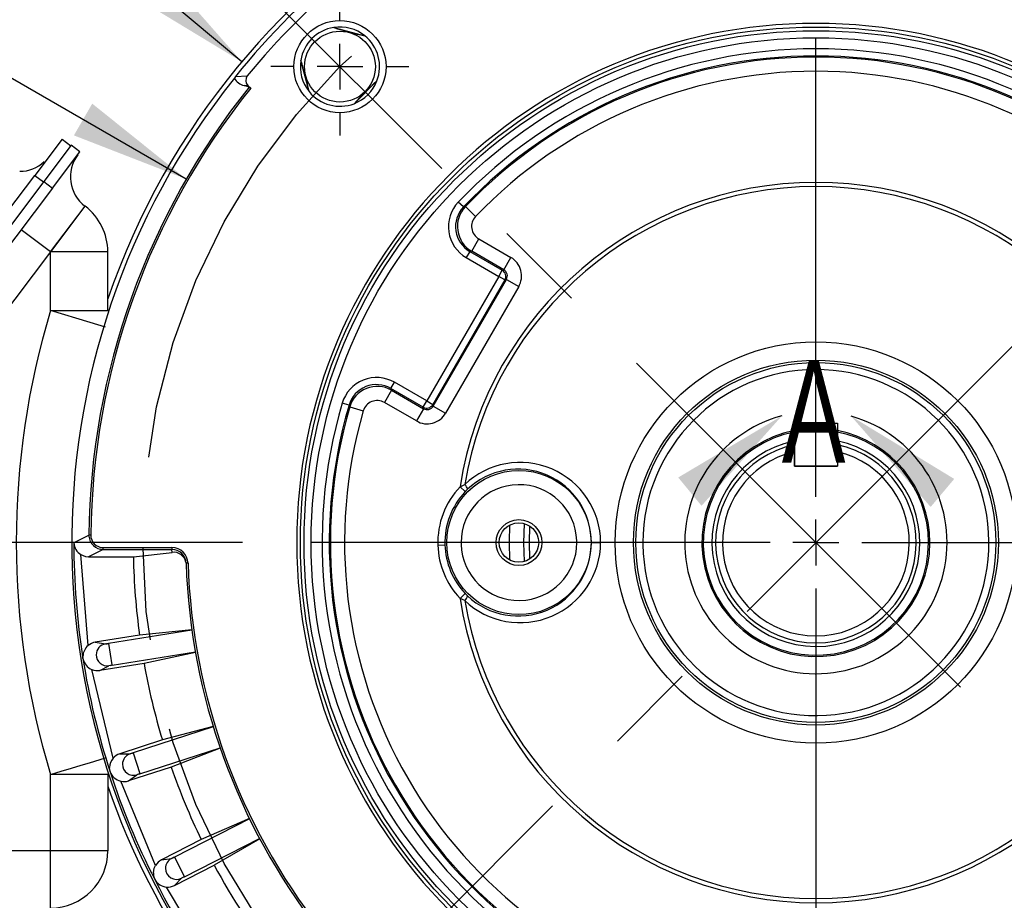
# Model space of a CAD drawing. Header units: inches. Extents: x 0 to 44, y 0 to 34.
# Tile 8 of 16: x 32 to 36.3, y 11.9 to 15.8. Entities that reach past the tile are written whole.
import ezdxf

# ---------------------------------------------------------------- set-up
doc = ezdxf.new("R2010")
doc.units = ezdxf.units.IN
doc.header["$LTSCALE"] = 4
doc.header["$MEASUREMENT"] = 0
doc.linetypes.add('CENTERX2', pattern=[0.8, 0.5, -0.1, 0.1, -0.1])
doc.layers.add('CENTER', color=40, linetype='CENTERX2')
doc.layers.add('DIMENSIONS', color=140, linetype='Continuous', lineweight=25)
doc.layers.add('TEXT', color=140, linetype='Continuous', lineweight=25)
doc.styles.add('SLDTEXTSTYLE0', font='TXT', dxfattribs={"width": 0.7})
doc.dimstyles.new('SLDDIMSTYLE0', dxfattribs={"dimtxt": 0.339844, "dimasz": 0.52, "dimexe": 0, "dimexo": 0.0625, "dimgap": 0.084961, "dimtad": 0, "dimtih": 1, "dimtoh": 1, "dimrnd": 1e-09, "dimzin": 12, "dimdsep": 46, "dimtxsty": 'SLDTEXTSTYLE0', "dimsah": 1, "dimcen": 0, "dimadec": 0, "dimazin": 3, "dimtfac": 1, "dimtofl": 0, "dimtmove": 0, "dimatfit": 3, "dimfxl": 0, "dimfrac": 2, "dimtolj": 1, "dimtzin": 12, "dimarcsym": 0})
doc.dimstyles.new('SLDDIMSTYLE1', dxfattribs={"dimtxt": 0.339844, "dimasz": 0.52, "dimexe": 0, "dimexo": 0.0625, "dimgap": 0.084961, "dimtad": 0, "dimtih": 1, "dimtoh": 1, "dimrnd": 1e-09, "dimzin": 12, "dimdsep": 46, "dimtxsty": 'SLDTEXTSTYLE0', "dimsah": 1, "dimcen": 0.09, "dimadec": 0, "dimazin": 3, "dimtfac": 1, "dimtofl": 0, "dimtmove": 0, "dimatfit": 3, "dimfxl": 0, "dimfrac": 2, "dimtolj": 1, "dimtzin": 12, "dimarcsym": 0})
doc.dimstyles.new('SLDDIMSTYLE2', dxfattribs={"dimtxt": 0.339844, "dimasz": 0.52, "dimexe": 0, "dimexo": 0.0625, "dimgap": 0.084961, "dimtad": 0, "dimtih": 1, "dimtoh": 1, "dimdec": 4, "dimlfac": 4, "dimzin": 12, "dimdsep": 46, "dimtxsty": 'SLDTEXTSTYLE0', "dimsah": 1, "dimcen": 0.09, "dimadec": 0, "dimazin": 3, "dimtfac": 1, "dimtdec": 0, "dimtofl": 0, "dimtmove": 0, "dimatfit": 3, "dimfxl": 0, "dimfrac": 2, "dimtolj": 1, "dimtzin": 12, "dimarcsym": 0})
doc.dimstyles.new('SLDDIMSTYLE4', dxfattribs={"dimtxt": 0.339844, "dimasz": 0.52, "dimexe": 0, "dimexo": 0.0625, "dimgap": 0.084961, "dimtad": 0, "dimtih": 1, "dimtoh": 1, "dimrnd": 1e-09, "dimzin": 4, "dimdsep": 46, "dimtxsty": 'SLDTEXTSTYLE0', "dimsah": 1, "dimcen": 0.09, "dimadec": 0, "dimazin": 1, "dimtfac": 1, "dimtmove": 0, "dimatfit": 0, "dimfxl": 0, "dimfrac": 2, "dimtolj": 1, "dimtzin": 12, "dimarcsym": 0})
doc.dimstyles.new('SLDDIMSTYLE8', dxfattribs={"dimtxt": 0.339844, "dimasz": 0.52, "dimexe": 0, "dimexo": 0.0625, "dimgap": 0.084961, "dimtad": 0, "dimtih": 1, "dimtoh": 1, "dimrnd": 1e-09, "dimzin": 12, "dimdsep": 46, "dimtxsty": 'SLDTEXTSTYLE0', "dimsah": 1, "dimcen": 0, "dimadec": 0, "dimazin": 3, "dimtfac": 1, "dimtofl": 0, "dimtmove": 0, "dimatfit": 3, "dimfxl": 0, "dimfrac": 2, "dimtolj": 1, "dimtzin": 12, "dimarcsym": 0})

# ---------------------------------------------------------------- blocks, each defined once
blk = doc.blocks.new('_D')
at = {"layer": 'DIMENSIONS'}
for p, q in [((39.539, 15.9005), (39.4249, 15.9005)), ((39.4249, 15.9005), (39.4249, 15.3604)), ((40.8316, 15.9005), (40.9457, 15.9005)), ((40.9457, 15.9005), (40.9457, 15.3604)), ((37.9888, 14.9799), (38.7285, 15.407)), ((38.7285, 15.407), (39.0608, 15.407)), ((39.4249, 15.3604), (39.539, 15.3604)), ((40.9457, 15.3604), (40.8316, 15.3604))]:
    blk.add_line(p, q, dxfattribs=at)
blk.add_solid([(37.9888, 14.9799), (38.4792, 15.1706), (38.3992, 15.3092)], dxfattribs=at)
at = {"layer": 'DIMENSIONS', "char_height": 0.33333, "attachment_point": 1, "style": 'SLDTEXTSTYLE0'}
for s, insert in [('%%c', (39.4238, 16.4062)), ('5.88', (39.9369, 16.4062)), ('149.2', (39.539, 15.79)), ('B.C.', (39.7159, 15.1738))]:
    blk.add_mtext(s, dxfattribs=dict(at, insert=insert))
blk = doc.blocks.new('_D_2')
at = {"layer": 'DIMENSIONS'}
blk.add_line((35.4449, 16.0142), (35.4449, 17.6649), dxfattribs=at)
for start, end in [(90, 105.8049), (119.5383, 135)]:
    blk.add_arc((35.4449, 13.5112), 3.6537, start, end, dxfattribs=at)
for points in [[(35.4449, 17.1649), (34.9205, 17.208), (34.9318, 17.0484)], [(32.8613, 16.0948), (33.3065, 16.3751), (33.2016, 16.496)]]:
    blk.add_solid(points, dxfattribs=at)
at = {"layer": 'DIMENSIONS', "insert": (33.6436, 17.0464), "char_height": 0.33333, "attachment_point": 1, "style": 'SLDTEXTSTYLE0'}
blk.add_mtext('45°', dxfattribs=at)
blk = doc.blocks.new('_D_4')
at = {"layer": 'DIMENSIONS'}
for p, q in [((28.542, 13.5112), (28.542, 14.5112)), ((32.9419, 13.5112), (28.042, 13.5112)), ((28.0371, 12.7137), (27.9229, 12.7137)), ((27.9229, 12.7137), (27.9229, 12.1736)), ((29.0469, 12.7137), (29.1611, 12.7137)), ((29.1611, 12.7137), (29.1611, 12.1736)), ((27.9229, 12.1736), (28.0371, 12.1736)), ((29.1611, 12.1736), (29.0469, 12.1736)), ((29.6185, 11.9162), (28.042, 11.9162)), ((28.542, 11.9162), (28.542, 10.9162))]:
    blk.add_line(p, q, dxfattribs=at)
for points in [[(28.542, 13.5112), (28.622, 14.0312), (28.462, 14.0312)], [(28.542, 11.9162), (28.462, 11.3962), (28.622, 11.3962)]]:
    blk.add_solid(points, dxfattribs=at)
at = {"layer": 'DIMENSIONS', "char_height": 0.33333, "attachment_point": 1, "style": 'SLDTEXTSTYLE0'}
for s, insert in [('1.60', (28.0371, 13.2194)), ('40.5', (28.0371, 12.6032))]:
    blk.add_mtext(s, dxfattribs=dict(at, insert=insert))
blk = doc.blocks.new('_D_9')
at = {"layer": 'DIMENSIONS'}
for p, q in [((35.6449, 16.779), (38.5928, 16.779)), ((38.8328, 16.779), (41.9215, 16.779)), ((41.4215, 16.779), (41.4215, 14.0263)), ((40.7752, 13.4101), (40.6611, 13.4101)), ((40.6611, 13.4101), (40.6611, 12.87)), ((42.0678, 13.4101), (42.1819, 13.4101)), ((42.1819, 13.4101), (42.1819, 12.87)), ((40.6611, 12.87), (40.7752, 12.87)), ((42.1819, 12.87), (42.0678, 12.87)), ((41.4215, 10.0412), (41.4215, 12.7939)), ((38.8949, 10.0412), (41.9215, 10.0412))]:
    blk.add_line(p, q, dxfattribs=at)
for points in [[(41.4215, 16.779), (41.3415, 16.259), (41.5015, 16.259)], [(41.4215, 10.0412), (41.5015, 10.5612), (41.3415, 10.5612)]]:
    blk.add_solid(points, dxfattribs=at)
at = {"layer": 'DIMENSIONS', "char_height": 0.33333, "attachment_point": 1, "style": 'SLDTEXTSTYLE0'}
for s, insert in [('6.74', (40.9166, 13.9159)), ('171.1', (40.7752, 13.2997))]:
    blk.add_mtext(s, dxfattribs=dict(at, insert=insert))
blk = doc.blocks.new('_D_11')
at = {"layer": 'DIMENSIONS'}
for p, q in [((30.9174, 17.4235), (30.9174, 18.5187)), ((35.4449, 16.0142), (35.4449, 18.5187)), ((30.9174, 18.0187), (32.0744, 18.0187)), ((32.5349, 18.0187), (32.4207, 18.0187)), ((32.4207, 18.0187), (32.4207, 17.4786)), ((33.8275, 18.0187), (33.9416, 18.0187)), ((33.9416, 18.0187), (33.9416, 17.4786)), ((35.4449, 18.0187), (34.288, 18.0187)), ((32.4207, 17.4786), (32.5349, 17.4786)), ((33.9416, 17.4786), (33.8275, 17.4786)), ((30.9174, 16.2451), (30.9174, 17.1835)), ((30.9174, 13.6312), (30.9174, 16.0051)), ((30.9174, 13.2202), (30.9174, 13.3912))]:
    blk.add_line(p, q, dxfattribs=at)
for points in [[(30.9174, 18.0187), (31.4374, 17.9387), (31.4374, 18.0987)], [(35.4449, 18.0187), (34.9249, 18.0987), (34.9249, 17.9387)]]:
    blk.add_solid(points, dxfattribs=at)
at = {"layer": 'DIMENSIONS', "char_height": 0.33333, "attachment_point": 1, "style": 'SLDTEXTSTYLE0'}
for s, insert in [('4.53', (32.6762, 18.5245)), ('115.0', (32.5349, 17.9083))]:
    blk.add_mtext(s, dxfattribs=dict(at, insert=insert))
blk = doc.blocks.new('_D_12')
at = {"layer": 'DIMENSIONS'}
for p, q in [((35.4449, 16.0142), (35.4449, 18.5187)), ((38.7128, 16.899), (38.7128, 18.5187)), ((35.4449, 18.0187), (36.1134, 18.0187)), ((36.5739, 18.0187), (36.4598, 18.0187)), ((36.4598, 18.0187), (36.4598, 17.4786)), ((37.5838, 18.0187), (37.6979, 18.0187)), ((37.6979, 18.0187), (37.6979, 17.4786)), ((38.7128, 18.0187), (38.0443, 18.0187)), ((36.4598, 17.4786), (36.5739, 17.4786)), ((37.6979, 17.4786), (37.5838, 17.4786)), ((38.7128, 15.5179), (38.7128, 16.659)), ((38.7128, 13.7112), (38.7128, 15.2779))]:
    blk.add_line(p, q, dxfattribs=at)
for points in [[(35.4449, 18.0187), (35.9649, 17.9387), (35.9649, 18.0987)], [(38.7128, 18.0187), (38.1928, 18.0987), (38.1928, 17.9387)]]:
    blk.add_solid(points, dxfattribs=at)
at = {"layer": 'DIMENSIONS', "char_height": 0.33333, "attachment_point": 1, "style": 'SLDTEXTSTYLE0'}
for s, insert in [('3.27', (36.5739, 18.5245)), ('83.0', (36.5739, 17.9083))]:
    blk.add_mtext(s, dxfattribs=dict(at, insert=insert))
blk = doc.blocks.new('_D_13')
at = {"layer": 'DIMENSIONS'}
for p, q in [((27.8, 18.0187), (27.6858, 18.0187)), ((27.6858, 18.0187), (27.6858, 17.4786)), ((29.0925, 18.0187), (29.2067, 18.0187)), ((29.2067, 18.0187), (29.2067, 17.4786)), ((30.0635, 18.0187), (29.3208, 18.0187)), ((32.9397, 15.6095), (30.0635, 18.0187)), ((27.6858, 17.4786), (27.8, 17.4786)), ((29.2067, 17.4786), (29.0925, 17.4786))]:
    blk.add_line(p, q, dxfattribs=at)
blk.add_solid([(32.9397, 15.6095), (32.5925, 16.0048), (32.4897, 15.8821)], dxfattribs=at)
at = {"layer": 'DIMENSIONS', "char_height": 0.33333, "attachment_point": 1, "style": 'SLDTEXTSTYLE0'}
for s, insert in [('%%c', (27.6848, 18.5245)), ('6.54', (28.1979, 18.5245)), ('166.0', (27.8, 17.9083))]:
    blk.add_mtext(s, dxfattribs=dict(at, insert=insert))
blk = doc.blocks.new('_D_14')
at = {"layer": 'DIMENSIONS'}
for p, q in [((27.8, 16.4696), (27.6858, 16.4696)), ((27.6858, 16.4696), (27.6858, 15.9295)), ((29.0925, 16.4696), (29.2067, 16.4696)), ((29.2067, 16.4696), (29.2067, 15.9295)), ((30.3208, 16.4696), (29.3208, 16.4696)), ((32.6971, 15.0976), (30.3208, 16.4696)), ((27.6858, 15.9295), (27.8, 15.9295)), ((29.2067, 15.9295), (29.0925, 15.9295))]:
    blk.add_line(p, q, dxfattribs=at)
blk.add_solid([(32.6971, 15.0976), (32.2867, 15.4269), (32.2067, 15.2883)], dxfattribs=at)
at = {"layer": 'DIMENSIONS', "char_height": 0.33333, "attachment_point": 1, "style": 'SLDTEXTSTYLE0'}
for s, insert in [('%%c', (27.6848, 16.9754)), ('6.35', (28.1979, 16.9754)), ('161.2', (27.8, 16.3591))]:
    blk.add_mtext(s, dxfattribs=dict(at, insert=insert))
blk = doc.blocks.new('_D_15')
at = {"layer": 'DIMENSIONS'}
for p, q in [((29.4337, 18.1387), (29.4337, 19.7987)), ((35.4449, 16.0142), (35.4449, 19.7987)), ((29.4337, 19.2987), (31.3325, 19.2987)), ((31.793, 19.2987), (31.6789, 19.2987)), ((31.6789, 19.2987), (31.6789, 18.7586)), ((33.0856, 19.2987), (33.1997, 19.2987)), ((33.1997, 19.2987), (33.1997, 18.7586)), ((35.4449, 19.2987), (33.5461, 19.2987)), ((31.6789, 18.7586), (31.793, 18.7586)), ((33.1997, 18.7586), (33.0856, 18.7586)), ((29.4337, 16.5896), (29.4337, 17.8987)), ((29.4337, 15.0822), (29.4337, 16.3496))]:
    blk.add_line(p, q, dxfattribs=at)
for points in [[(29.4337, 19.2987), (29.9537, 19.2187), (29.9537, 19.3787)], [(35.4449, 19.2987), (34.9249, 19.3787), (34.9249, 19.2187)]]:
    blk.add_solid(points, dxfattribs=at)
at = {"layer": 'DIMENSIONS', "char_height": 0.33333, "attachment_point": 1, "style": 'SLDTEXTSTYLE0'}
for s, insert in [('6.01', (31.9343, 19.8045)), ('152.7', (31.793, 19.1883))]:
    blk.add_mtext(s, dxfattribs=dict(at, insert=insert))
blk = doc.blocks.new('SW_CENTERMARKSYMBOL_3')
at = {"layer": 'CENTER', "color": 0}
for p, q in [((0, 0.2), (0, 2.303)), ((0, 0), (0, 0.1)), ((-0.2, 0), (-2.303, 0)), ((0, 0), (-0.1, 0)), ((0, 0), (0, -0.1)), ((0, 0), (0.1, 0)), ((0.2, 0), (2.303, 0)), ((0, -0.2), (0, -2.303))]:
    blk.add_line(p, q, dxfattribs=at)
blk = doc.blocks.new('SW_CENTERMARKSYMBOL_5')
at = {"layer": 'CENTER', "color": 0}
for p, q in [((0, 0.2), (0, 0.3011)), ((0, 0), (0, 0.1)), ((-0.2, 0), (-0.3011, 0)), ((0, 0), (-0.1, 0)), ((0, 0), (0, -0.1)), ((0, 0), (0.1, 0)), ((0.2, 0), (0.3011, 0)), ((0, -0.2), (0, -0.3011))]:
    blk.add_line(p, q, dxfattribs=at)

msp = doc.modelspace()

# ---------------------------------------------------------------- linework, layer by layer
for p, q in [((33.340596, 15.759157), (33.47672, 15.722683)), ((33.233386, 15.479349), (33.196911, 15.615472)), ((32.911786, 15.545354), (32.907309, 15.537788)), ((32.911786, 15.545354), (32.963366, 15.548273)), ((33.529312, 15.526406), (33.429663, 15.426756)), ((32.949501, 15.505914), (32.965404, 15.506708)), ((32.971834, 15.49896), (32.949501, 15.505914)), ((32.978222, 15.493889), (32.965404, 15.506708)), ((32.155552, 15.272189), (32.035867, 15.113838)), ((32.155552, 15.272189), (32.193685, 15.243367)), ((32.194891, 15.244962), (32.075177, 15.086573)), ((32.11331, 15.057751), (32.233024, 15.21614)), ((32.233024, 15.21614), (32.194891, 15.244962)), ((30.933343, 13.65513), (32.035867, 15.113838)), ((32.075177, 15.086573), (30.971418, 13.626231)), ((32.035867, 15.113838), (32.074, 15.085016)), ((32.075177, 15.086573), (32.11331, 15.057751)), ((32.11331, 15.057751), (31.009551, 13.597409)), ((33.906716, 14.975829), (33.88428, 14.997193)), ((32.25488, 14.979703), (32.104138, 14.780261)), ((32.104891, 14.779692), (32.255633, 14.979133)), ((32.255633, 14.979133), (32.25488, 14.979703)), ((33.906716, 14.975829), (33.915064, 14.977276)), ((33.915064, 14.977276), (33.9598, 14.934404)), ((32.104138, 14.780261), (31.976495, 14.876736)), ((33.942796, 14.782653), (33.973777, 14.836314)), ((33.973777, 14.836314), (34.113805, 14.755468)), ((33.942796, 14.782653), (33.934725, 14.781496)), ((34.082824, 14.701807), (33.942796, 14.782653)), ((32.104138, 14.780261), (30.128355, 12.166178)), ((32.104138, 14.780261), (32.104891, 14.779692)), ((32.104891, 14.523354), (32.104891, 14.779692)), ((32.354891, 14.779692), (32.104891, 14.779692)), ((32.354891, 14.523354), (32.354891, 14.779692)), ((33.934725, 14.781496), (33.919234, 14.754666)), ((33.919234, 14.754666), (34.060453, 14.673133)), ((33.934725, 14.781496), (34.075943, 14.699963)), ((34.082824, 14.701807), (34.113805, 14.755468)), ((34.060453, 14.673133), (34.075943, 14.699963)), ((34.075943, 14.699963), (34.082824, 14.701807)), ((34.060453, 14.673133), (33.746389, 14.129159)), ((34.087283, 14.657642), (33.77322, 14.113668)), ((33.775063, 14.106787), (34.094164, 14.659486)), ((34.087283, 14.657642), (34.060453, 14.673133)), ((34.094164, 14.659486), (34.087283, 14.657642)), ((34.094164, 14.659486), (34.147825, 14.628505)), ((34.147825, 14.628505), (33.828724, 14.075806)), ((32.277744, 14.470971), (32.104891, 14.523354)), ((32.104891, 14.523354), (32.354891, 14.523354)), ((32.344146, 14.450848), (32.277744, 14.470971)), ((33.58968, 14.183861), (33.60517, 14.210691)), ((33.730899, 14.102328), (33.58968, 14.183861)), ((33.58968, 14.183861), (33.592714, 14.176293)), ((33.746389, 14.129159), (33.60517, 14.210691)), ((33.592714, 14.176293), (33.561732, 14.122632)), ((33.592714, 14.176293), (33.732742, 14.095447)), ((33.407378, 14.11095), (33.377658, 14.119699)), ((33.407378, 14.11095), (33.410299, 14.102997)), ((33.410299, 14.102997), (33.469796, 14.085691)), ((33.701761, 14.041787), (33.561732, 14.122632)), ((33.732742, 14.095447), (33.701761, 14.041787)), ((33.730899, 14.102328), (33.746389, 14.129159)), ((33.732742, 14.095447), (33.730899, 14.102328)), ((33.746389, 14.129159), (33.77322, 14.113668)), ((33.77322, 14.113668), (33.775063, 14.106787)), ((33.775063, 14.106787), (33.828724, 14.075806)), ((35.351411, 14.032158), (35.351411, 13.844678)), ((35.351411, 14.032158), (35.538891, 14.032158)), ((35.538891, 14.032158), (35.538891, 13.844678)), ((35.350891, 13.907688), (35.350891, 13.93846)), ((35.350891, 13.844678), (35.350891, 13.907688)), ((35.538891, 13.907688), (35.538891, 13.844678)), ((35.538891, 13.844678), (35.350891, 13.844678)), ((35.351411, 13.844678), (35.538891, 13.844678)), ((33.891942, 13.754774), (33.912185, 13.764441)), ((33.914426, 13.733459), (33.891942, 13.754774)), ((33.914426, 13.733459), (33.924596, 13.743649)), ((34.194891, 13.511178), (34.196945, 13.582801)), ((32.208421, 13.511178), (32.272157, 13.543555)), ((32.272318, 13.53859), (32.272157, 13.543555)), ((32.20618, 13.510036), (32.208421, 13.511178)), ((33.794995, 13.500213), (33.825962, 13.501172)), ((33.896264, 13.511178), (33.896386, 13.503329)), ((34.196945, 13.439554), (34.194891, 13.511178)), ((34.401518, 13.511178), (34.401397, 13.519026)), ((34.465242, 13.511178), (34.505448, 13.511178)), ((34.689903, 13.511178), (34.689957, 13.502143)), ((32.268745, 13.061742), (32.237538, 13.458446)), ((32.334003, 13.480961), (32.270196, 13.449178)), ((32.334003, 13.480961), (32.334003, 13.48923)), ((32.334003, 13.48923), (32.634402, 13.48923)), ((32.334003, 13.480961), (32.634402, 13.480961)), ((32.466178, 13.449178), (32.634853, 13.468115)), ((32.634402, 13.48923), (32.634402, 13.480961)), ((32.634853, 13.468115), (32.634402, 13.480961)), ((32.270196, 13.449178), (32.466178, 13.449178)), ((33.891942, 13.267581), (33.914426, 13.288896)), ((33.924596, 13.278706), (33.914426, 13.288896)), ((33.912185, 13.257914), (33.891942, 13.267581)), ((32.493084, 13.106936), (32.300084, 13.076368)), ((32.721646, 13.128508), (32.358065, 13.070922)), ((32.721423, 13.130095), (32.493084, 13.106936)), ((32.300084, 13.076368), (32.344519, 13.069006)), ((32.358065, 13.070922), (32.37282, 12.977764)), ((32.373099, 12.976004), (32.73668, 13.033589)), ((32.736958, 13.032011), (32.512638, 12.983475)), ((35.444891, 13.057678), (35.442397, 13.057684)), ((32.246054, 13.004532), (32.245747, 13.014439)), ((32.512638, 12.983475), (32.319638, 12.952907)), ((32.37282, 12.977764), (32.373099, 12.976004)), ((32.378156, 12.570417), (32.285315, 12.957129)), ((32.319638, 12.952907), (32.359622, 12.97364)), ((32.815036, 12.70721), (32.46494, 12.593457)), ((32.814568, 12.708742), (32.592663, 12.650149)), ((32.592663, 12.650149), (32.406821, 12.589765)), ((32.46494, 12.593457), (32.494087, 12.503753)), ((32.494638, 12.502058), (32.844734, 12.615811)), ((32.845256, 12.614297), (32.63129, 12.531267)), ((32.274071, 12.550271), (32.344146, 12.571507)), ((32.406821, 12.589765), (32.45186, 12.589445)), ((32.364694, 12.510361), (32.362495, 12.530036)), ((32.63129, 12.531267), (32.445448, 12.470883)), ((32.104891, 12.166178), (32.10489, 12.499007)), ((32.354891, 12.499002), (32.354891, 12.166178)), ((32.56308, 12.102256), (32.410889, 12.469681)), ((32.445448, 12.470883), (32.481696, 12.497615)), ((32.494087, 12.503753), (32.494638, 12.502058)), ((32.973182, 12.305708), (32.645192, 12.138588)), ((32.972481, 12.307148), (32.762473, 12.214563)), ((32.762473, 12.214563), (32.588365, 12.12585)), ((32.688821, 12.052961), (33.016812, 12.220081)), ((33.017565, 12.218666), (32.819222, 12.103187)), ((32.104891, 12.166178), (30.128355, 12.166178)), ((32.354891, 12.166178), (32.104891, 12.166178)), ((32.104891, 11.916178), (32.104891, 12.166178)), ((32.588365, 12.12585), (32.6329, 12.13258)), ((32.645192, 12.138588), (32.688012, 12.054549)), ((32.645114, 12.014474), (32.819222, 12.103187)), ((32.645114, 12.014474), (32.676734, 12.046548)), ((32.688012, 12.054549), (32.688821, 12.052961))]:
    msp.add_line(p, q)
at = {"flags": 128}
for points in [[(32.971834, 15.49896), (32.975738, 15.496049), (32.978222, 15.493889)], [(34.109638, 13.434378), (34.107432, 13.513087), (34.109638, 13.587978)], [(34.172101, 13.594246), (34.169394, 13.509843), (34.172101, 13.428109)], [(32.280312, 13.543471), (32.27507, 13.543548), (32.272157, 13.543555)], [(32.237538, 13.458446), (32.256872, 13.450621), (32.270196, 13.449178)], [(32.704676, 13.421155), (32.698485, 13.420952), (32.696374, 13.420884)], [(32.10489, 12.499007), (32.151566, 12.51315), (32.196448, 12.52675), (32.237812, 12.539284), (32.274068, 12.55027)], [(32.285507, 12.499003), (32.247188, 12.499004), (32.203091, 12.499005), (32.155008, 12.499006), (32.10489, 12.499007)], [(32.354891, 12.499002), (32.350351, 12.499002), (32.336897, 12.499002), (32.315018, 12.499003), (32.285507, 12.499003)], [(32.553522, 12.069878), (32.557249, 12.089796), (32.56308, 12.102256)], [(32.553522, 12.069878), (32.554515, 12.055948), (32.559178, 12.040833)], [(32.945585, 11.500373), (32.766331, 11.746189), (32.61117, 12.007881)]]:
    msp.add_lwpolyline(points, dxfattribs=at)
for centre, radius in [((33.367765, 15.588304), 0.201102), ((35.444891, 13.511178), 2.25), ((35.444891, 13.511178), 2.234), ((33.367765, 15.588304), 0.1545), ((35.444891, 13.511178), 2.203), ((35.444891, 13.511178), 0.875778), ((35.444891, 13.511178), 0.796271), ((35.444891, 13.511178), 0.785517), ((34.148891, 13.511178), 0.31459), ((34.148891, 13.511178), 0.1), ((34.148891, 13.511178), 0.08625)]:
    msp.add_circle(centre, radius)
for centre, radius, start, end in [((35.444891, 13.511178), 3.267861, 0, 161.009535), ((35.444891, 13.511178), 3.248768, 128.765742, 141.234258), ((35.444891, 13.511178), 3.210565, 129.382734, 140.617266), ((35.444891, 13.511178), 2.266, 0, 180), ((33.367765, 15.588304), 0.173, 99.035285, 170.964715), ((33.367765, 15.588304), 0.173, 50.964715, 99.035285), ((33.789006, 17.160396), 1.471238, 252.254854, 257.745146), ((33.367765, 15.588304), 0.173, 339.035285, 50.964715), ((35.444891, 13.51117), 2.154942, 43.597571, 136.402441), ((33.367765, 15.588304), 0.173, 170.964715, 219.035285), ((31.793513, 15.166484), 1.473471, 12.259017, 17.740983), ((35.444891, 13.511178), 2.123955, 43.59741, 136.40259), ((35.444891, 13.511178), 2.118918, 43.781403, 136.218597), ((35.444891, 13.511177), 2.056956, 43.781407, 136.218588), ((35.444891, 13.511178), 3.247533, 141.387793, 219.993404), ((32.961621, 15.56582), 0.06112, 207.299473, 258.562217), ((32.987305, 15.528614), 0.030977, 140.607292, 225.006814), ((33.367765, 15.588304), 0.173, 290.964715, 339.035285), ((34.518616, 14.437452), 1.471238, 132.254854, 137.745146), ((35.444891, 13.511178), 3.172899, 141.208535, 179.415331), ((35.444891, 13.511178), 3.164743, 141.207633, 179.415331), ((33.367765, 15.588304), 0.173, 219.035285, 290.964715), ((31.97453, 15.278419), 0.146297, 268.267758, 314.499652), ((32.351355, 15.107345), 0.16, 142.917216, 232.917205), ((35.444891, 13.511178), 1.571938, 8.914816, 171.085184), ((35.444891, 13.511178), 1.55349, 9.382738, 170.617261), ((33.997098, 14.88967), 0.155849, 136.37659, 240.025872), ((32.104891, 14.779692), 0.25, 0, 52.917205), ((33.997027, 14.88966), 0.124822, 136.344365, 240.057976), ((34.005381, 14.890858), 0.125001, 136.263607, 239.954987), ((34.005227, 14.890835), 0.062942, 136.196347, 240.022129), ((34.067359, 14.674983), 0.092925, 329.988545, 60.011455), ((34.060392, 14.673117), 0.031025, 330.081692, 59.918308), ((34.067474, 14.675014), 0.030878, 329.808989, 60.191011), ((35.444612, 13.511178), 3.489733, 163.139416, 196.860501), ((35.444891, 13.511178), 0.754988, 180.685623, 180), ((33.527185, 14.075756), 0.15585, 59.974451, 163.62296), ((33.527158, 14.075823), 0.124822, 59.942025, 163.655636), ((33.530298, 14.06799), 0.125001, 60.04501, 163.736392), ((35.444891, 13.511178), 2.154936, 163.59741, 256.402591), ((35.444891, 13.511178), 2.123955, 163.59741, 256.40259), ((35.444891, 13.511178), 2.118918, 163.781403, 256.218597), ((33.53024, 14.068135), 0.062942, 59.977847, 163.803693), ((33.746373, 14.129219), 0.031025, 240.081692, 329.918308), ((33.748271, 14.122137), 0.030878, 239.808989, 330.191011), ((35.444891, 13.511178), 2.123955, 283.59741, 16.40259), ((35.444891, 13.511178), 2.118918, 283.781403, 16.218597), ((35.444891, 13.511178), 2.154936, 283.59741, 16.402591), ((35.444891, 13.511178), 2.056956, 163.781407, 256.218588), ((33.74824, 14.122252), 0.092925, 239.988545, 330.011455), ((35.444891, 13.511178), 2.056956, 283.781406, 16.218589), ((35.444891, 13.511178), 0.4975, 100.830264, 0), ((35.444891, 13.511178), 0.4915, 100.964102, 0), ((35.444891, 13.511178), 0.4975, 0, 79.108794), ((35.444891, 13.511178), 0.4915, 0, 78.974184), ((35.444891, 13.511178), 0.4535, 102.541526, 269.684834), ((35.444891, 13.511178), 0.4375, 102.407147, 77.592854), ((35.444891, 13.511178), 0.4535, 270, 77.692908), ((35.444891, 13.511178), 0.4075, 103.336807, 76.663193), ((34.153837, 13.509021), 0.351618, 0.351413, 133.413394), ((34.145165, 13.511703), 0.320078, 359.905928, 133.559823), ((34.148892, 13.511177), 0.354066, 136.527974, 181.774545), ((34.148891, 13.511178), 0.252627, 1.78033, 180.000001), ((33.889768, 13.736959), 0.035465, 10.871669, 50.796168), ((34.148891, 13.511178), 0.323084, 136.527998, 181.774685), ((32.334234, 13.543037), 0.062076, 184.1076, 269.786686), ((32.334003, 13.542923), 0.053694, 179.415331, 270.000002), ((32.270852, 13.514021), 0.064795, 183.526604, 239.060159), ((35.444891, 13.511178), 3.238711, 180.020204, 189), ((35.444891, 13.511178), 2.266, 180, 0), ((34.148892, 13.511179), 0.354067, 181.774873, 223.471994), ((34.148891, 13.511178), 0.323084, 181.774685, 223.472003), ((34.148891, 13.511178), 0.252627, 181.780329, 0), ((34.153834, 13.51334), 0.35162, 226.58758, 359.647612), ((34.145165, 13.510652), 0.320078, 226.440178, 0.094071), ((32.634359, 13.418876), 0.070354, 1.856584, 89.96446), ((32.634344, 13.4189), 0.062061, 1.831675, 89.946306), ((32.642693, 13.41522), 0.053472, 11.318899, 98.430844), ((35.444891, 13.511178), 2.979358, 181.192403, 187.79798), ((35.444891, 13.511178), 2.75, 181.881599, 217.828863), ((35.444891, 13.511178), 2.741694, 181.881622, 217.982749), ((33.88917, 13.285752), 0.03612, 309.58309, 348.751376), ((35.444891, 13.511178), 1.571938, 188.914816, 351.085184), ((35.444891, 13.511178), 1.55349, 189.382738, 350.617261), ((32.352131, 13.02138), 0.048231, 99.08101, 180.059798), ((32.320758, 13.285849), 0.218141, 276.25317, 279.847268), ((32.389884, 12.617415), 0.453974, 93.979625, 95.181505), ((32.312838, 13.011061), 0.067177, 131.02336, 177.114264), ((32.352156, 13.021314), 0.048256, 179.981547, 278.900206), ((35.444891, 13.511178), 3.238711, 189, 198), ((32.311287, 13.018606), 0.066735, 192.175367, 247.097198), ((35.444891, 13.511178), 2.979358, 190.20202, 196.79798), ((32.404536, 12.75718), 0.221071, 98.175472, 101.722365), ((32.347489, 13.047704), 0.075294, 285.175201, 289.969926), ((32.394471, 12.799901), 0.218141, 285.25317, 288.847268), ((32.567311, 12.15051), 0.453974, 102.979625, 104.181505), ((32.429824, 12.52715), 0.067391, 140.057489, 177.546064), ((32.466819, 12.543607), 0.048217, 108.073421, 180.075513), ((35.444891, 13.511178), 3.238711, 198, 207), ((32.426922, 12.534467), 0.066735, 201.175358, 256.099262), ((32.466867, 12.543546), 0.048266, 180.003451, 287.892225), ((35.444891, 13.511178), 2.979358, 199.20202, 205.79798), ((32.559919, 12.290846), 0.221071, 107.175472, 110.722365), ((32.458127, 12.568869), 0.075294, 294.175201, 298.969926), ((35.444891, 13.511178), 3.267861, 198.990465, 230.920867), ((32.104891, 12.166178), 0.25, 270, 0), ((32.654834, 12.089656), 0.048203, 117.066693, 180.08624), ((32.543295, 12.331468), 0.218141, 294.25317, 297.847268), ((32.815594, 11.71711), 0.453974, 111.979625, 113.181505), ((32.654904, 12.089604), 0.048274, 180.024206, 296.884998), ((35.444891, 13.511178), 2.979358, 208.20202, 217.769229), ((35.444891, 13.511178), 3.238711, 207, 219.713386), ((32.61661, 12.073967), 0.066304, 209.981737, 265.294536), ((32.78634, 11.854562), 0.221071, 116.175472, 119.722365), ((32.642308, 12.113238), 0.075294, 303.175201, 307.969926)]:
    msp.add_arc(centre, radius, start, end)
for centre, major_axis, start_param, end_param in [((32.309861, 13.014638), (-0.061815, -0.009791), 4.71238898, 5.27230442), ((32.309861, 13.014638), (-0.061815, -0.009791), 1.01092292, 1.57079633), ((32.426134, 12.530324), (-0.059523, -0.01934), 4.71238898, 5.27230407), ((32.426134, 12.530324), (-0.059523, -0.01934), 1.01096152, 1.57079633), ((32.616739, 12.070162), (-0.055764, -0.028413), 4.71238898, 5.27230336), ((32.616739, 12.070162), (-0.055764, -0.028413), 1.01099207, 1.57079633)]:
    msp.add_ellipse(centre, major_axis=major_axis, ratio=0.99862786, start_param=start_param, end_param=end_param)
at = {"layer": 'CENTER'}
for p, q in [((32.398768, 16.557301), (38.491014, 10.465055)), ((32.881629, 10.947916), (38.008153, 16.07444))]:
    msp.add_line(p, q, dxfattribs=at)
msp.add_circle((35.444891, 13.511178), 2.9375, dxfattribs=at)
at = {"layer": 'TEXT'}
msp.add_arc((35.444891, 13.511178), 0.572407, 105.040833, 74.366617, dxfattribs=at)
for points in [[(35.296347, 14.063974), (34.844073, 13.795185), (34.94578, 13.67167)], [(35.599144, 14.062408), (35.945636, 13.6665), (36.048614, 13.788956)]]:
    msp.add_solid(points, dxfattribs=at)

# ---------------------------------------------------------------- block references
at = {"layer": 'CENTER'}
for name, p in [('SW_CENTERMARKSYMBOL_5', (33.367765, 15.588304)), ('SW_CENTERMARKSYMBOL_3', (35.444891, 13.511178))]:
    msp.add_blockref(name, p, dxfattribs=at)

# ---------------------------------------------------------------- texts
at = {"layer": 'TEXT', "insert": (35.296347, 14.304942), "char_height": 0.444444, "attachment_point": 1, "style": 'SLDTEXTSTYLE0'}
msp.add_mtext('A', dxfattribs=at)

# ---------------------------------------------------------------- dimensions: what is measured, and where the dimension line sits
at = {"layer": 'DIMENSIONS'}
for base, p2, picture, middle in [((29.433685, 19.298723), (29.433685, 14.882189), '_D_15', (32.439288, 19.298723)), ((30.91743, 18.018696), (30.91743, 13.020178), '_D_11', (33.18116, 18.018696)), ((38.712752, 18.018696), (38.712752, 13.511178), '_D_12', (37.078821, 18.018696))]:
    dim = msp.add_linear_dim(base=base, p1=(35.444891, 15.814178), p2=p2, dimstyle='SLDDIMSTYLE1', dxfattribs=at)
    dim.commit()
    dim.dimension.update_dxf_attribs({"geometry": picture, "text_midpoint": middle, "dimtype": 160})
for p1, p2, picture, middle in [((37.950045, 11.412817), (32.939737, 15.609539), '_D_13', (28.446248, 18.018696)), ((38.192702, 11.924728), (32.69708, 15.097627), '_D_14', (28.446248, 16.469582))]:
    dim = msp.add_diameter_dim_2p(p1=p1, p2=p2, dimstyle='SLDDIMSTYLE8', dxfattribs=at)
    dim.commit()
    dim.dimension.update_dxf_attribs({"geometry": picture, "text_midpoint": middle, "dimtype": 163})
dim = msp.add_angular_dim_2l(base=(34.942551, 17.13022), line1=((35.444891, 15.814178), (35.444891, 11.208178)), line2=((32.398768, 16.557301), (38.491014, 10.465055)), dimstyle='SLDDIMSTYLE2', dxfattribs=at)
dim.commit()
dim.dimension.update_dxf_attribs({"geometry": '_D_2', "text_midpoint": (34.046665, 16.886793), "dimtype": 162})
for base, p1, p2, dimstyle, picture, middle in [((41.421519, 16.779038), (38.694891, 10.041178), (35.444891, 16.779038), 'SLDDIMSTYLE1', '_D_9', (41.421519, 13.410108)), ((28.5420078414, 13.5111776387), (29.8184680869, 11.9161776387), (33.1418910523, 13.5111776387), 'SLDDIMSTYLE4', '_D_4', (28.5420078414, 12.7136776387))]:
    dim = msp.add_linear_dim(base=base, p1=p1, p2=p2, angle=90, dimstyle=dimstyle, dxfattribs=at)
    dim.commit()
    dim.dimension.update_dxf_attribs({"geometry": picture, "text_midpoint": middle, "dimtype": 160})
dim = msp.add_diameter_dim_2p(p1=(32.900941, 12.042428), p2=(37.988841, 14.979928), text='<>\\PB.C.', dimstyle='SLDDIMSTYLE0', dxfattribs=at)
dim.commit()
dim.dimension.update_dxf_attribs({"geometry": '_D', "text_midpoint": (40.185321, 15.630416), "dimtype": 163})

doc.saveas('drawing.dxf')
